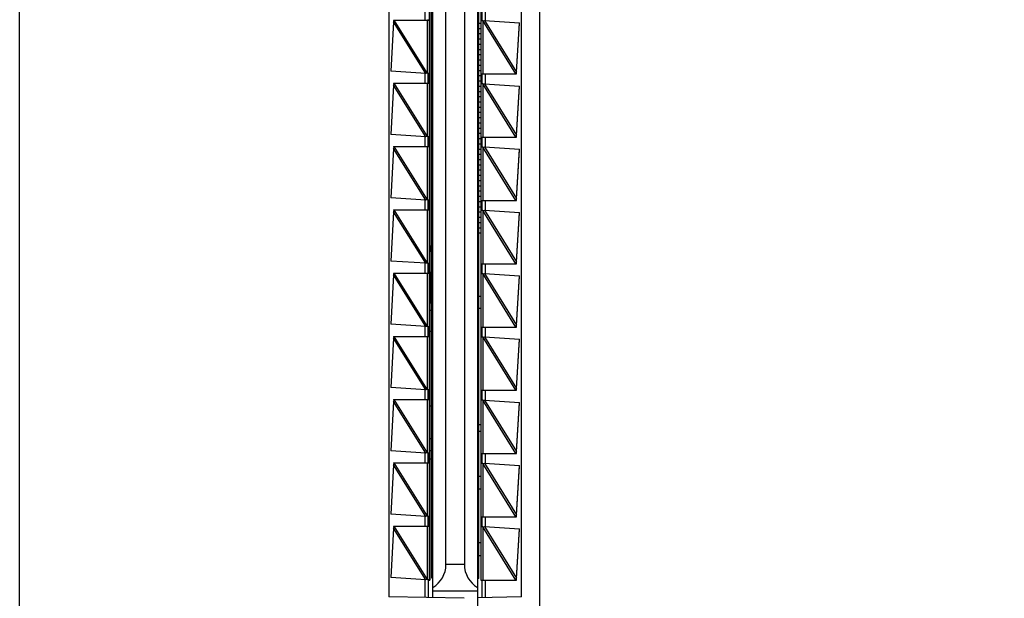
# Model space of a CAD drawing. Header units: inches. Extents: x 0 to 22, y 0 to 17.
# Tile 16 of 24: x 15.803 to 17.28, y 7.446 to 8.314. Entities that reach past the tile are written whole.
import ezdxf

# ---------------------------------------------------------------- set-up
doc = ezdxf.new("R2010")
doc.units = ezdxf.units.IN
doc.header["$LTSCALE"] = 1.21
doc.header["$MEASUREMENT"] = 0
doc.layers.get('0').update_dxf_attribs({"linetype": 'CONTINUOUS'})
doc.layers.add('DIMENSIONS', color=7, linetype='CONTINUOUS')
doc.styles.get("Standard").update_dxf_attribs({"font": 'txt', "width": 0.8})
doc.dimstyles.new('DIMSTYLE_2', dxfattribs={"dimtxt": 0.125, "dimasz": 0.18, "dimexe": 0.18, "dimexo": 0.0625, "dimgap": 0.09, "dimtad": 0, "dimtih": 1, "dimtoh": 1, "dimdec": 3, "dimzin": 4, "dimdsep": 46, "dimtxsty": 'STANDARD', "dimblk": '_FILLED', "dimblk1": '_FILLED', "dimblk2": '_FILLED', "dimcen": 0.09, "dimadec": 0, "dimazin": 0, "dimtp": 0.01, "dimtm": 0.01, "dimtfac": 1, "dimtdec": 3, "dimtofl": 0, "dimtmove": 0, "dimatfit": 3, "dimldrblk": '_FILLED', "dimfxl": 1, "dimtolj": 1, "dimtzin": 4, "dimarcsym": 0})

# ---------------------------------------------------------------- blocks, each defined once
blk = doc.blocks.new('*D16')
at = {"layer": 'DIMENSIONS', "color": 2, "linetype": 'CONTINUOUS'}
blk.add_line((16.1251, 11.5868), (17.27, 11.5868), dxfattribs=at)
at = {"layer": 'DIMENSIONS', "color": 2, "linetype": 'CONTINUOUS', "insert": (17.3325, 11.6493), "char_height": 0.125, "width": 1.425, "attachment_point": 1, "line_spacing_factor": 0.9}
blk.add_mtext('4.822{\\Ftxt.shx;\\W1.000000;\\H0.125000; }[122.48]', dxfattribs=at)
blk = doc.blocks.new('_FILLED')
at = {"color": 0, "linetype": 'BYBLOCK'}
blk.add_solid([(0, 0), (-1, 0.1736), (-1, -0.1736)], dxfattribs=at)
blk = doc.blocks.new('*D18')
at = {"layer": 'DIMENSIONS', "color": 2, "linetype": 'CONTINUOUS'}
blk.add_line((15.9375, 11.7744), (15.9375, 12.3963), dxfattribs=at)
at = {"layer": 'DIMENSIONS', "color": 2, "linetype": 'CONTINUOUS', "insert": (15.875, 12.4588), "char_height": 0.125, "width": 1.225, "attachment_point": 1, "rotation": 90, "line_spacing_factor": 0.9}
blk.add_mtext('.502{\\Ftxt.shx;\\W1.000000;\\H0.125000; }[12.75]', dxfattribs=at)

msp = doc.modelspace()

# ---------------------------------------------------------------- linework, layer by layer
at = {"color": 7, "linetype": 'CONTINUOUS'}
for p, q in [((15.8025, 6.77), (15.8025, 11.5816)), ((16.5825, 11.5816), (16.5825, 6.77)), ((16.4895, 10.9553), (16.4895, 7.3963)), ((16.3565, 10.9042), (16.3565, 7.4475)), ((16.4225, 7.4463), (16.4225, 10.9053)), ((16.5555, 7.4475), (16.5555, 10.9042)), ((16.4182, 10.8788), (16.4182, 7.4728)), ((16.4205, 10.8763), (16.4205, 7.4763)), ((16.4915, 7.4753), (16.4915, 10.8753)), ((16.4945, 10.8788), (16.4945, 7.4728)), ((16.4422, 7.4963), (16.4422, 9.2743)), ((16.4699, 9.2743), (16.4699, 7.4963)), ((16.4965, 8.3128), (16.4965, 8.3278)), ((16.3637, 8.311), (16.3593, 8.2369)), ((16.3636, 8.3138), (16.4175, 8.3138)), ((16.3636, 8.3138), (16.3638, 8.3118)), ((16.3644, 8.3138), (16.3637, 8.311)), ((16.3638, 8.3113), (16.3637, 8.311)), ((16.4155, 8.3138), (16.4155, 8.3147)), ((16.4915, 8.3091), (16.4945, 8.3091)), ((16.4975, 8.3128), (16.4945, 8.3128)), ((16.4975, 8.3128), (16.4998, 8.3132)), ((16.4998, 8.3132), (16.5527, 8.3097)), ((16.5478, 8.2357), (16.5527, 8.3097)), ((16.5478, 8.2353), (16.5526, 8.3091)), ((16.4915, 8.3012), (16.4945, 8.3012)), ((16.4915, 8.2933), (16.4945, 8.2933)), ((16.4915, 8.2855), (16.4945, 8.2855)), ((16.4915, 8.2776), (16.4945, 8.2776)), ((16.4915, 8.2697), (16.4945, 8.2697)), ((16.4915, 8.2618), (16.4945, 8.2618)), ((16.4915, 8.254), (16.4945, 8.254)), ((16.4915, 8.2461), (16.4945, 8.2461)), ((16.4121, 8.2335), (16.3593, 8.2369)), ((16.4144, 8.2338), (16.4121, 8.2335)), ((16.4144, 8.2338), (16.4175, 8.2338)), ((16.4155, 8.2329), (16.4155, 8.2338)), ((16.4155, 8.2329), (16.4155, 8.2197)), ((16.4155, 8.2197), (16.4155, 8.2329)), ((16.4915, 8.2382), (16.4945, 8.2382)), ((16.4915, 8.2303), (16.4945, 8.2303)), ((16.4945, 8.2328), (16.548, 8.2328)), ((16.4965, 8.2178), (16.4965, 8.2328)), ((16.5471, 8.2328), (16.5478, 8.2357)), ((16.5478, 8.2352), (16.5478, 8.2353)), ((16.5478, 8.2349), (16.5478, 8.2352)), ((16.548, 8.2328), (16.5478, 8.2349)), ((16.3637, 8.216), (16.3593, 8.1419)), ((16.3636, 8.2188), (16.4175, 8.2188)), ((16.3636, 8.2188), (16.3638, 8.2168)), ((16.3644, 8.2188), (16.3637, 8.216)), ((16.3638, 8.2163), (16.3637, 8.216)), ((16.4155, 8.2188), (16.4155, 8.2197)), ((16.4915, 8.2225), (16.4945, 8.2225)), ((16.4975, 8.2178), (16.4945, 8.2178)), ((16.4975, 8.2178), (16.4998, 8.2182)), ((16.4998, 8.2182), (16.5527, 8.2147)), ((16.4915, 8.2146), (16.4945, 8.2146)), ((16.4915, 8.2067), (16.4945, 8.2067)), ((16.5478, 8.1407), (16.5527, 8.2147)), ((16.5478, 8.1403), (16.5526, 8.2141)), ((16.4915, 8.1989), (16.4945, 8.1989)), ((16.4915, 8.191), (16.4945, 8.191)), ((16.4915, 8.1831), (16.4945, 8.1831)), ((16.4915, 8.1752), (16.4945, 8.1752)), ((16.4915, 8.1674), (16.4945, 8.1674)), ((16.4915, 8.1595), (16.4945, 8.1595)), ((16.4121, 8.1385), (16.3593, 8.1419)), ((16.4915, 8.1516), (16.4945, 8.1516)), ((16.4915, 8.1437), (16.4945, 8.1437)), ((16.4144, 8.1388), (16.4121, 8.1385)), ((16.4144, 8.1388), (16.4175, 8.1388)), ((16.4155, 8.1379), (16.4155, 8.1388)), ((16.4155, 8.1379), (16.4155, 8.1247)), ((16.4155, 8.1247), (16.4155, 8.1379)), ((16.4915, 8.1359), (16.4945, 8.1359)), ((16.4915, 8.128), (16.4945, 8.128)), ((16.4945, 8.1378), (16.548, 8.1378)), ((16.4965, 8.1228), (16.4965, 8.1378)), ((16.5471, 8.1378), (16.5478, 8.1407)), ((16.5478, 8.1402), (16.5478, 8.1403)), ((16.5478, 8.1399), (16.5478, 8.1402)), ((16.548, 8.1378), (16.5478, 8.1399)), ((16.3637, 8.121), (16.3593, 8.0469)), ((16.3636, 8.1238), (16.4175, 8.1238)), ((16.3636, 8.1238), (16.3638, 8.1218)), ((16.3644, 8.1238), (16.3637, 8.121)), ((16.3638, 8.1213), (16.3637, 8.121)), ((16.4155, 8.1238), (16.4155, 8.1247)), ((16.4915, 8.1201), (16.4945, 8.1201)), ((16.4915, 8.1122), (16.4945, 8.1122)), ((16.4975, 8.1228), (16.4945, 8.1228)), ((16.4975, 8.1228), (16.4998, 8.1232)), ((16.4998, 8.1232), (16.5527, 8.1197)), ((16.5478, 8.0457), (16.5527, 8.1197)), ((16.5478, 8.0453), (16.5526, 8.1191)), ((16.4915, 8.1044), (16.4945, 8.1044)), ((16.4915, 8.0965), (16.4945, 8.0965)), ((16.4915, 8.0886), (16.4945, 8.0886)), ((16.4915, 8.0807), (16.4945, 8.0807)), ((16.4915, 8.0729), (16.4945, 8.0729)), ((16.4915, 8.065), (16.4945, 8.065)), ((16.4915, 8.0571), (16.4945, 8.0571)), ((16.4121, 8.0435), (16.3593, 8.0469)), ((16.4144, 8.0438), (16.4121, 8.0435)), ((16.4144, 8.0438), (16.4175, 8.0438)), ((16.4155, 8.0429), (16.4155, 8.0438)), ((16.4155, 8.0429), (16.4155, 8.0297)), ((16.4155, 8.0297), (16.4155, 8.0429)), ((16.4915, 8.0492), (16.4945, 8.0492)), ((16.4915, 8.0414), (16.4945, 8.0414)), ((16.4945, 8.0428), (16.548, 8.0428)), ((16.4965, 8.0278), (16.4965, 8.0428)), ((16.5471, 8.0428), (16.5478, 8.0457)), ((16.5478, 8.0452), (16.5478, 8.0453)), ((16.5478, 8.0449), (16.5478, 8.0452)), ((16.548, 8.0428), (16.5478, 8.0449)), ((16.3637, 8.026), (16.3593, 7.9519)), ((16.3636, 8.0288), (16.4175, 8.0288)), ((16.3636, 8.0288), (16.3638, 8.0268)), ((16.3644, 8.0288), (16.3637, 8.026)), ((16.3638, 8.0263), (16.3637, 8.026)), ((16.4155, 8.0288), (16.4155, 8.0297)), ((16.4915, 8.0335), (16.4945, 8.0335)), ((16.4915, 8.0256), (16.4945, 8.0256)), ((16.4975, 8.0278), (16.4945, 8.0278)), ((16.4975, 8.0278), (16.4998, 8.0282)), ((16.4998, 8.0282), (16.5527, 8.0247)), ((16.5478, 7.9507), (16.5527, 8.0247)), ((16.5478, 7.9503), (16.5526, 8.0241)), ((16.4915, 8.0177), (16.4945, 8.0177)), ((16.4915, 8.0099), (16.4945, 8.0099)), ((16.4915, 8.002), (16.4945, 8.002)), ((16.4915, 7.9941), (16.4945, 7.9941)), ((16.4182, 7.9746), (16.4205, 7.9746)), ((16.4182, 7.9668), (16.4205, 7.9668)), ((16.4186, 7.9746), (16.4186, 7.9668)), ((16.4121, 7.9485), (16.3593, 7.9519)), ((16.5471, 7.9478), (16.5478, 7.9507)), ((16.5478, 7.9502), (16.5478, 7.9503)), ((16.5478, 7.9499), (16.5478, 7.9502)), ((16.548, 7.9478), (16.5478, 7.9499)), ((16.4144, 7.9488), (16.4121, 7.9485)), ((16.4144, 7.9488), (16.4175, 7.9488)), ((16.4155, 7.9479), (16.4155, 7.9488)), ((16.4155, 7.9479), (16.4155, 7.9347)), ((16.4155, 7.9347), (16.4155, 7.9479)), ((16.4155, 7.9338), (16.4155, 7.9347)), ((16.4182, 7.9353), (16.4205, 7.9353)), ((16.4186, 7.9353), (16.4186, 7.889)), ((16.4945, 7.9478), (16.548, 7.9478)), ((16.4965, 7.9328), (16.4965, 7.9478)), ((16.3637, 7.931), (16.3593, 7.8569)), ((16.3636, 7.9338), (16.4175, 7.9338)), ((16.3636, 7.9338), (16.3638, 7.9318)), ((16.3644, 7.9338), (16.3637, 7.931)), ((16.3638, 7.9313), (16.3637, 7.931)), ((16.4975, 7.9328), (16.4945, 7.9328)), ((16.4975, 7.9328), (16.4998, 7.9332)), ((16.4998, 7.9332), (16.5527, 7.9297)), ((16.5478, 7.8557), (16.5527, 7.9297)), ((16.5478, 7.8553), (16.5526, 7.9291)), ((16.4945, 7.8989), (16.4915, 7.8989)), ((16.4182, 7.889), (16.4205, 7.889)), ((16.4182, 7.8782), (16.4205, 7.8782)), ((16.4915, 7.8811), (16.4945, 7.8811)), ((16.4121, 7.8535), (16.3593, 7.8569)), ((16.4144, 7.8538), (16.4121, 7.8535)), ((16.4144, 7.8538), (16.4175, 7.8538)), ((16.4155, 7.8529), (16.4155, 7.8538)), ((16.4155, 7.8529), (16.4155, 7.8397)), ((16.4155, 7.8397), (16.4155, 7.8529)), ((16.4182, 7.8467), (16.4205, 7.8467)), ((16.4945, 7.8528), (16.548, 7.8528)), ((16.4965, 7.8378), (16.4965, 7.8528)), ((16.5471, 7.8528), (16.5478, 7.8557)), ((16.5478, 7.8552), (16.5478, 7.8553)), ((16.5478, 7.8549), (16.5478, 7.8552)), ((16.548, 7.8528), (16.5478, 7.8549)), ((16.3637, 7.836), (16.3593, 7.7619)), ((16.3636, 7.8388), (16.4175, 7.8388)), ((16.3636, 7.8388), (16.3638, 7.8368)), ((16.3644, 7.8388), (16.3637, 7.836)), ((16.3638, 7.8363), (16.3637, 7.836)), ((16.4155, 7.8388), (16.4155, 7.8397)), ((16.4975, 7.8378), (16.4945, 7.8378)), ((16.4975, 7.8378), (16.4998, 7.8382)), ((16.4998, 7.8382), (16.5527, 7.8347)), ((16.5478, 7.7607), (16.5527, 7.8347)), ((16.5478, 7.7603), (16.5526, 7.8341)), ((16.4121, 7.7585), (16.3593, 7.7619)), ((16.4144, 7.7588), (16.4121, 7.7585)), ((16.4144, 7.7588), (16.4175, 7.7588)), ((16.4155, 7.7579), (16.4155, 7.7588)), ((16.4155, 7.7579), (16.4155, 7.7447)), ((16.4155, 7.7447), (16.4155, 7.7579)), ((16.4945, 7.7578), (16.548, 7.7578)), ((16.4965, 7.7428), (16.4965, 7.7578)), ((16.5471, 7.7578), (16.5478, 7.7607)), ((16.5478, 7.7602), (16.5478, 7.7603)), ((16.5478, 7.7599), (16.5478, 7.7602)), ((16.548, 7.7578), (16.5478, 7.7599)), ((16.3636, 7.7438), (16.4175, 7.7438)), ((16.3636, 7.7438), (16.3638, 7.7418)), ((16.3644, 7.7438), (16.3637, 7.741)), ((16.4155, 7.7438), (16.4155, 7.7447)), ((16.4975, 7.7428), (16.4945, 7.7428)), ((16.4975, 7.7428), (16.4998, 7.7432)), ((16.4998, 7.7432), (16.5527, 7.7397)), ((16.3637, 7.741), (16.3593, 7.6669)), ((16.3638, 7.7413), (16.3637, 7.741)), ((16.4182, 7.7345), (16.4205, 7.7345)), ((16.5478, 7.6657), (16.5527, 7.7397)), ((16.5478, 7.6653), (16.5526, 7.7391)), ((16.4945, 7.7059), (16.4915, 7.7059)), ((16.4182, 7.6853), (16.4205, 7.6853)), ((16.4945, 7.6961), (16.4915, 7.6961)), ((16.4121, 7.6635), (16.3593, 7.6669)), ((16.4144, 7.6638), (16.4121, 7.6635)), ((16.4144, 7.6638), (16.4175, 7.6638)), ((16.4155, 7.6629), (16.4155, 7.6638)), ((16.4155, 7.6629), (16.4155, 7.6497)), ((16.4155, 7.6497), (16.4155, 7.6629)), ((16.4182, 7.6673), (16.4205, 7.6673)), ((16.4182, 7.6547), (16.4205, 7.6547)), ((16.4945, 7.6628), (16.548, 7.6628)), ((16.4965, 7.6478), (16.4965, 7.6628)), ((16.5471, 7.6628), (16.5478, 7.6657)), ((16.5478, 7.6652), (16.5478, 7.6653)), ((16.5478, 7.6649), (16.5478, 7.6652)), ((16.548, 7.6628), (16.5478, 7.6649)), ((16.3637, 7.646), (16.3593, 7.5719)), ((16.3636, 7.6488), (16.4175, 7.6488)), ((16.3636, 7.6488), (16.3638, 7.6468)), ((16.3644, 7.6488), (16.3637, 7.646)), ((16.3638, 7.6463), (16.3637, 7.646)), ((16.4155, 7.6488), (16.4155, 7.6497)), ((16.4975, 7.6478), (16.4945, 7.6478)), ((16.4975, 7.6478), (16.4998, 7.6482)), ((16.4998, 7.6482), (16.5527, 7.6447)), ((16.5478, 7.5707), (16.5527, 7.6447)), ((16.5478, 7.5703), (16.5526, 7.6441)), ((16.4915, 7.6291), (16.4945, 7.6291)), ((16.4945, 7.6094), (16.4915, 7.6094)), ((16.4121, 7.5685), (16.3593, 7.5719)), ((16.4144, 7.5688), (16.4121, 7.5685)), ((16.4144, 7.5688), (16.4175, 7.5688)), ((16.4155, 7.5679), (16.4155, 7.5688)), ((16.4155, 7.5679), (16.4155, 7.5547)), ((16.4155, 7.5547), (16.4155, 7.5679)), ((16.4945, 7.5678), (16.548, 7.5678)), ((16.4965, 7.5528), (16.4965, 7.5678)), ((16.5471, 7.5678), (16.5478, 7.5707)), ((16.5478, 7.5702), (16.5478, 7.5703)), ((16.5478, 7.5699), (16.5478, 7.5702)), ((16.548, 7.5678), (16.5478, 7.5699)), ((16.3637, 7.551), (16.3593, 7.4769)), ((16.3636, 7.5538), (16.4175, 7.5538)), ((16.3636, 7.5538), (16.3638, 7.5518)), ((16.3644, 7.5538), (16.3637, 7.551)), ((16.3638, 7.5513), (16.3637, 7.551)), ((16.4155, 7.5538), (16.4155, 7.5547)), ((16.4975, 7.5528), (16.4945, 7.5528)), ((16.4975, 7.5528), (16.4998, 7.5532)), ((16.4998, 7.5532), (16.5527, 7.5497)), ((16.5478, 7.4757), (16.5527, 7.5497)), ((16.5478, 7.4753), (16.5526, 7.5491)), ((16.4915, 7.5291), (16.4945, 7.5291)), ((16.4945, 7.5094), (16.4915, 7.5094)), ((16.4121, 7.4735), (16.3593, 7.4769)), ((16.4205, 7.4763), (16.4225, 7.4763)), ((16.4144, 7.4738), (16.4121, 7.4735)), ((16.4144, 7.4738), (16.4175, 7.4738)), ((16.4155, 7.4729), (16.4155, 7.4738)), ((16.4155, 7.4729), (16.4155, 7.4465)), ((16.4155, 7.4728), (16.4182, 7.4728)), ((16.4175, 7.4728), (16.4175, 7.4738)), ((16.4915, 7.4753), (16.4895, 7.4753)), ((16.4945, 7.4728), (16.548, 7.4728)), ((16.4965, 7.4464), (16.4965, 7.4728)), ((16.5471, 7.4728), (16.5478, 7.4757)), ((16.5478, 7.4752), (16.5478, 7.4753)), ((16.5478, 7.4749), (16.5478, 7.4752)), ((16.548, 7.4728), (16.5478, 7.4749)), ((16.4696, 7.4455), (16.3565, 7.4475)), ((16.4895, 7.4563), (16.4225, 7.4563)), ((16.5555, 7.4475), (16.4895, 7.4463))]:
    msp.add_line(p, q, dxfattribs=at)
at = {"color": 9, "linetype": 'CONTINUOUS'}
for p, q in [((16.4106, 8.3286), (16.4106, 8.3138)), ((16.5015, 8.3131), (16.5015, 8.3278)), ((16.4121, 8.2335), (16.3637, 8.311)), ((16.4145, 8.2337), (16.3644, 8.3138)), ((16.4145, 8.2337), (16.4145, 8.3138)), ((16.4175, 8.2338), (16.4175, 8.3138)), ((16.5471, 8.2328), (16.4974, 8.313)), ((16.4974, 8.313), (16.4974, 8.2328)), ((16.4998, 8.3132), (16.5478, 8.2357)), ((16.4106, 8.2336), (16.4106, 8.2188)), ((16.5015, 8.2181), (16.5015, 8.2328)), ((16.4121, 8.1385), (16.3637, 8.216)), ((16.4145, 8.1387), (16.3644, 8.2188)), ((16.4145, 8.1387), (16.4145, 8.2188)), ((16.4175, 8.1388), (16.4175, 8.2188)), ((16.5471, 8.1378), (16.4974, 8.218)), ((16.4974, 8.218), (16.4974, 8.1378)), ((16.4998, 8.2182), (16.5478, 8.1407)), ((16.4106, 8.1386), (16.4106, 8.1238)), ((16.5015, 8.1231), (16.5015, 8.1378)), ((16.4121, 8.0435), (16.3637, 8.121)), ((16.4145, 8.0437), (16.3644, 8.1238)), ((16.4145, 8.0437), (16.4145, 8.1238)), ((16.4175, 8.0438), (16.4175, 8.1238)), ((16.5471, 8.0428), (16.4974, 8.123)), ((16.4974, 8.123), (16.4974, 8.0428)), ((16.4998, 8.1232), (16.5478, 8.0457)), ((16.4106, 8.0436), (16.4106, 8.0288)), ((16.5015, 8.0281), (16.5015, 8.0428)), ((16.4121, 7.9485), (16.3637, 8.026)), ((16.4145, 7.9487), (16.3644, 8.0288)), ((16.4145, 7.9487), (16.4145, 8.0288)), ((16.4175, 7.9488), (16.4175, 8.0288)), ((16.5471, 7.9478), (16.4974, 8.028)), ((16.4974, 8.028), (16.4974, 7.9478)), ((16.4998, 8.0282), (16.5478, 7.9507)), ((16.4106, 7.9486), (16.4106, 7.9338)), ((16.5015, 7.9331), (16.5015, 7.9478)), ((16.4121, 7.8535), (16.3637, 7.931)), ((16.4145, 7.8537), (16.3644, 7.9338)), ((16.4145, 7.8537), (16.4145, 7.9338)), ((16.4175, 7.8538), (16.4175, 7.9338)), ((16.5471, 7.8528), (16.4974, 7.933)), ((16.4974, 7.933), (16.4974, 7.8528)), ((16.4998, 7.9332), (16.5478, 7.8557)), ((16.4106, 7.8536), (16.4106, 7.8388)), ((16.5015, 7.8381), (16.5015, 7.8528)), ((16.4121, 7.7585), (16.3637, 7.836)), ((16.4145, 7.7587), (16.3644, 7.8388)), ((16.4145, 7.7587), (16.4145, 7.8388)), ((16.4175, 7.7588), (16.4175, 7.8388)), ((16.5471, 7.7578), (16.4974, 7.838)), ((16.4974, 7.838), (16.4974, 7.7578)), ((16.4998, 7.8382), (16.5478, 7.7607)), ((16.4106, 7.7586), (16.4106, 7.7438)), ((16.5015, 7.7431), (16.5015, 7.7578)), ((16.4145, 7.6637), (16.3644, 7.7438)), ((16.4145, 7.6637), (16.4145, 7.7438)), ((16.4175, 7.6638), (16.4175, 7.7438)), ((16.5471, 7.6628), (16.4974, 7.743)), ((16.4974, 7.743), (16.4974, 7.6628)), ((16.4998, 7.7432), (16.5478, 7.6657)), ((16.4121, 7.6635), (16.3637, 7.741)), ((16.4106, 7.6636), (16.4106, 7.6488)), ((16.5015, 7.6481), (16.5015, 7.6628)), ((16.4121, 7.5685), (16.3637, 7.646)), ((16.4145, 7.5687), (16.3644, 7.6488)), ((16.4145, 7.5687), (16.4145, 7.6488)), ((16.4175, 7.5688), (16.4175, 7.6488)), ((16.5471, 7.5678), (16.4974, 7.648)), ((16.4974, 7.648), (16.4974, 7.5678)), ((16.4998, 7.6482), (16.5478, 7.5707)), ((16.4106, 7.5686), (16.4106, 7.5538)), ((16.5015, 7.5531), (16.5015, 7.5678)), ((16.4121, 7.4735), (16.3637, 7.551)), ((16.4145, 7.4737), (16.3644, 7.5538)), ((16.4145, 7.4737), (16.4145, 7.5538)), ((16.4175, 7.4738), (16.4175, 7.5538)), ((16.5471, 7.4728), (16.4974, 7.553)), ((16.4974, 7.553), (16.4974, 7.4728)), ((16.4998, 7.5532), (16.5478, 7.4757)), ((16.4699, 7.4963), (16.4422, 7.4963)), ((16.4106, 7.4736), (16.4106, 7.4465)), ((16.5015, 7.4465), (16.5015, 7.4728))]:
    msp.add_line(p, q, dxfattribs=at)
at = {"color": 7, "linetype": 'CONTINUOUS'}
for points in [[(16.3638, 8.3118), (16.3638, 8.3116), (16.3638, 8.3113)], [(16.3638, 8.2168), (16.3638, 8.2166), (16.3638, 8.2163)], [(16.3638, 8.1218), (16.3638, 8.1216), (16.3638, 8.1213)], [(16.3638, 8.0268), (16.3638, 8.0266), (16.3638, 8.0263)], [(16.3638, 7.9318), (16.3638, 7.9316), (16.3638, 7.9313)], [(16.3638, 7.8368), (16.3638, 7.8366), (16.3638, 7.8363)], [(16.3638, 7.7418), (16.3638, 7.7416), (16.3638, 7.7413)], [(16.3638, 7.6468), (16.3638, 7.6466), (16.3638, 7.6463)], [(16.3638, 7.5518), (16.3638, 7.5516), (16.3638, 7.5513)]]:
    msp.add_lwpolyline(points, dxfattribs=at)
for centre, start_param, end_param in [((16.4022, 7.4963), -2.622268, -1.584188), ((16.5099, 7.4963), 1.557405, 2.595485)]:
    msp.add_ellipse(centre, major_axis=(-0.0005, 0.04), ratio=1, start_param=start_param, end_param=end_param, dxfattribs=at)
for points, knots in [([(16.4175, 8.3138), (16.4175, 8.3138), (16.4175, 8.3138), (16.4175, 8.3138), (16.4175, 8.3138), (16.4175, 8.3138), (16.4175, 8.3138), (16.4175, 8.3139), (16.4175, 8.3139), (16.4175, 8.314), (16.4175, 8.314), (16.4175, 8.3141), (16.4175, 8.3143), (16.4175, 8.3144), (16.4175, 8.3145), (16.4175, 8.3147), (16.4175, 8.3149), (16.4176, 8.3152), (16.4176, 8.3155), (16.4176, 8.316), (16.4176, 8.3166), (16.4176, 8.3172), (16.4176, 8.3178), (16.4176, 8.3185), (16.4176, 8.3191), (16.4176, 8.3201), (16.4176, 8.3213), (16.4176, 8.3225), (16.4176, 8.3235), (16.4176, 8.3242), (16.4176, 8.3248), (16.4176, 8.3255), (16.4176, 8.3261), (16.4176, 8.3266), (16.4176, 8.3271), (16.4176, 8.3275), (16.4175, 8.3277), (16.4175, 8.3279), (16.4175, 8.3281), (16.4175, 8.3282), (16.4175, 8.3284), (16.4175, 8.3285), (16.4175, 8.3286), (16.4175, 8.3287), (16.4175, 8.3287), (16.4175, 8.3288), (16.4175, 8.3288), (16.4175, 8.3288), (16.4175, 8.3288), (16.4175, 8.3288), (16.4175, 8.3288), (16.4175, 8.3288), (16.4175, 8.3288)], [0, 0, 0, 0, 0.000262, 0.000478, 0.000762, 0.001117, 0.001544, 0.002618, 0.005649, 0.009863, 0.015252, 0.021806, 0.029509, 0.038344, 0.04829, 0.059322, 0.071416, 0.084541, 0.113757, 0.146691, 0.183026, 0.222412, 0.26447, 0.308796, 0.354963, 0.402526, 0.5, 0.597474, 0.645037, 0.691204, 0.73553, 0.777588, 0.816974, 0.853309, 0.886243, 0.915459, 0.928584, 0.940678, 0.95171, 0.961656, 0.970491, 0.978194, 0.984748, 0.990137, 0.994351, 0.997382, 0.998456, 0.998883, 0.999238, 0.999522, 0.999738, 1, 1, 1, 1]), ([(16.4175, 8.2188), (16.4175, 8.2188), (16.4175, 8.2188), (16.4175, 8.2188), (16.4175, 8.2188), (16.4175, 8.2188), (16.4175, 8.2188), (16.4175, 8.2189), (16.4175, 8.2189), (16.4175, 8.219), (16.4175, 8.219), (16.4175, 8.2191), (16.4175, 8.2193), (16.4175, 8.2194), (16.4175, 8.2195), (16.4175, 8.2197), (16.4175, 8.2199), (16.4176, 8.2202), (16.4176, 8.2205), (16.4176, 8.221), (16.4176, 8.2216), (16.4176, 8.2222), (16.4176, 8.2228), (16.4176, 8.2235), (16.4176, 8.2241), (16.4176, 8.2251), (16.4176, 8.2263), (16.4176, 8.2275), (16.4176, 8.2285), (16.4176, 8.2292), (16.4176, 8.2298), (16.4176, 8.2305), (16.4176, 8.2311), (16.4176, 8.2316), (16.4176, 8.2321), (16.4176, 8.2325), (16.4175, 8.2327), (16.4175, 8.2329), (16.4175, 8.2331), (16.4175, 8.2332), (16.4175, 8.2334), (16.4175, 8.2335), (16.4175, 8.2336), (16.4175, 8.2337), (16.4175, 8.2337), (16.4175, 8.2338), (16.4175, 8.2338), (16.4175, 8.2338), (16.4175, 8.2338), (16.4175, 8.2338), (16.4175, 8.2338), (16.4175, 8.2338), (16.4175, 8.2338)], [0, 0, 0, 0, 0.000262, 0.000478, 0.000762, 0.001117, 0.001544, 0.002618, 0.005649, 0.009863, 0.015252, 0.021806, 0.029509, 0.038344, 0.04829, 0.059322, 0.071416, 0.084541, 0.113757, 0.146691, 0.183026, 0.222412, 0.26447, 0.308796, 0.354963, 0.402526, 0.5, 0.597474, 0.645037, 0.691204, 0.73553, 0.777588, 0.816974, 0.853309, 0.886243, 0.915459, 0.928584, 0.940678, 0.95171, 0.961656, 0.970491, 0.978194, 0.984748, 0.990137, 0.994351, 0.997382, 0.998456, 0.998883, 0.999238, 0.999522, 0.999738, 1, 1, 1, 1]), ([(16.4175, 8.1238), (16.4175, 8.1238), (16.4175, 8.1238), (16.4175, 8.1238), (16.4175, 8.1238), (16.4175, 8.1238), (16.4175, 8.1238), (16.4175, 8.1239), (16.4175, 8.1239), (16.4175, 8.124), (16.4175, 8.124), (16.4175, 8.1241), (16.4175, 8.1243), (16.4175, 8.1244), (16.4175, 8.1245), (16.4175, 8.1247), (16.4175, 8.1249), (16.4176, 8.1252), (16.4176, 8.1255), (16.4176, 8.126), (16.4176, 8.1266), (16.4176, 8.1272), (16.4176, 8.1278), (16.4176, 8.1285), (16.4176, 8.1291), (16.4176, 8.1301), (16.4176, 8.1313), (16.4176, 8.1325), (16.4176, 8.1335), (16.4176, 8.1342), (16.4176, 8.1348), (16.4176, 8.1355), (16.4176, 8.1361), (16.4176, 8.1366), (16.4176, 8.1371), (16.4176, 8.1375), (16.4175, 8.1377), (16.4175, 8.1379), (16.4175, 8.1381), (16.4175, 8.1382), (16.4175, 8.1384), (16.4175, 8.1385), (16.4175, 8.1386), (16.4175, 8.1387), (16.4175, 8.1387), (16.4175, 8.1388), (16.4175, 8.1388), (16.4175, 8.1388), (16.4175, 8.1388), (16.4175, 8.1388), (16.4175, 8.1388), (16.4175, 8.1388), (16.4175, 8.1388)], [0, 0, 0, 0, 0.000262, 0.000478, 0.000762, 0.001117, 0.001544, 0.002618, 0.005649, 0.009863, 0.015252, 0.021806, 0.029509, 0.038344, 0.04829, 0.059322, 0.071416, 0.084541, 0.113757, 0.146691, 0.183026, 0.222412, 0.26447, 0.308796, 0.354963, 0.402526, 0.5, 0.597474, 0.645037, 0.691204, 0.73553, 0.777588, 0.816974, 0.853309, 0.886243, 0.915459, 0.928584, 0.940678, 0.95171, 0.961656, 0.970491, 0.978194, 0.984748, 0.990137, 0.994351, 0.997382, 0.998456, 0.998883, 0.999238, 0.999522, 0.999738, 1, 1, 1, 1]), ([(16.4175, 8.0288), (16.4175, 8.0288), (16.4175, 8.0288), (16.4175, 8.0288), (16.4175, 8.0288), (16.4175, 8.0288), (16.4175, 8.0288), (16.4175, 8.0289), (16.4175, 8.0289), (16.4175, 8.029), (16.4175, 8.029), (16.4175, 8.0291), (16.4175, 8.0293), (16.4175, 8.0294), (16.4175, 8.0295), (16.4175, 8.0297), (16.4175, 8.0299), (16.4176, 8.0302), (16.4176, 8.0305), (16.4176, 8.031), (16.4176, 8.0316), (16.4176, 8.0322), (16.4176, 8.0328), (16.4176, 8.0335), (16.4176, 8.0341), (16.4176, 8.0351), (16.4176, 8.0363), (16.4176, 8.0375), (16.4176, 8.0385), (16.4176, 8.0392), (16.4176, 8.0398), (16.4176, 8.0405), (16.4176, 8.0411), (16.4176, 8.0416), (16.4176, 8.0421), (16.4176, 8.0425), (16.4175, 8.0427), (16.4175, 8.0429), (16.4175, 8.0431), (16.4175, 8.0432), (16.4175, 8.0434), (16.4175, 8.0435), (16.4175, 8.0436), (16.4175, 8.0437), (16.4175, 8.0437), (16.4175, 8.0438), (16.4175, 8.0438), (16.4175, 8.0438), (16.4175, 8.0438), (16.4175, 8.0438), (16.4175, 8.0438), (16.4175, 8.0438), (16.4175, 8.0438)], [0, 0, 0, 0, 0.000262, 0.000478, 0.000762, 0.001117, 0.001544, 0.002618, 0.005649, 0.009863, 0.015252, 0.021806, 0.029509, 0.038344, 0.04829, 0.059322, 0.071416, 0.084541, 0.113757, 0.146691, 0.183026, 0.222412, 0.26447, 0.308796, 0.354963, 0.402526, 0.5, 0.597474, 0.645037, 0.691204, 0.73553, 0.777588, 0.816974, 0.853309, 0.886243, 0.915459, 0.928584, 0.940678, 0.95171, 0.961656, 0.970491, 0.978194, 0.984748, 0.990137, 0.994351, 0.997382, 0.998456, 0.998883, 0.999238, 0.999522, 0.999738, 1, 1, 1, 1]), ([(16.4175, 7.9338), (16.4175, 7.9338), (16.4175, 7.9338), (16.4175, 7.9338), (16.4175, 7.9338), (16.4175, 7.9338), (16.4175, 7.9338), (16.4175, 7.9339), (16.4175, 7.9339), (16.4175, 7.934), (16.4175, 7.934), (16.4175, 7.9341), (16.4175, 7.9343), (16.4175, 7.9344), (16.4175, 7.9345), (16.4175, 7.9347), (16.4175, 7.9349), (16.4176, 7.9352), (16.4176, 7.9355), (16.4176, 7.936), (16.4176, 7.9366), (16.4176, 7.9372), (16.4176, 7.9378), (16.4176, 7.9385), (16.4176, 7.9391), (16.4176, 7.9401), (16.4176, 7.9413), (16.4176, 7.9425), (16.4176, 7.9435), (16.4176, 7.9442), (16.4176, 7.9448), (16.4176, 7.9455), (16.4176, 7.9461), (16.4176, 7.9466), (16.4176, 7.9471), (16.4176, 7.9475), (16.4175, 7.9477), (16.4175, 7.9479), (16.4175, 7.9481), (16.4175, 7.9482), (16.4175, 7.9484), (16.4175, 7.9485), (16.4175, 7.9486), (16.4175, 7.9487), (16.4175, 7.9487), (16.4175, 7.9488), (16.4175, 7.9488), (16.4175, 7.9488), (16.4175, 7.9488), (16.4175, 7.9488), (16.4175, 7.9488), (16.4175, 7.9488), (16.4175, 7.9488)], [0, 0, 0, 0, 0.000262, 0.000478, 0.000762, 0.001117, 0.001544, 0.002618, 0.005649, 0.009863, 0.015252, 0.021806, 0.029509, 0.038344, 0.04829, 0.059322, 0.071416, 0.084541, 0.113757, 0.146691, 0.183026, 0.222412, 0.26447, 0.308796, 0.354963, 0.402526, 0.5, 0.597474, 0.645037, 0.691204, 0.73553, 0.777588, 0.816974, 0.853309, 0.886243, 0.915459, 0.928584, 0.940678, 0.95171, 0.961656, 0.970491, 0.978194, 0.984748, 0.990137, 0.994351, 0.997382, 0.998456, 0.998883, 0.999238, 0.999522, 0.999738, 1, 1, 1, 1]), ([(16.4175, 7.8388), (16.4175, 7.8388), (16.4175, 7.8388), (16.4175, 7.8388), (16.4175, 7.8388), (16.4175, 7.8388), (16.4175, 7.8388), (16.4175, 7.8389), (16.4175, 7.8389), (16.4175, 7.839), (16.4175, 7.839), (16.4175, 7.8391), (16.4175, 7.8393), (16.4175, 7.8394), (16.4175, 7.8395), (16.4175, 7.8397), (16.4175, 7.8399), (16.4176, 7.8402), (16.4176, 7.8405), (16.4176, 7.841), (16.4176, 7.8416), (16.4176, 7.8422), (16.4176, 7.8428), (16.4176, 7.8435), (16.4176, 7.8441), (16.4176, 7.8451), (16.4176, 7.8463), (16.4176, 7.8475), (16.4176, 7.8485), (16.4176, 7.8492), (16.4176, 7.8498), (16.4176, 7.8505), (16.4176, 7.8511), (16.4176, 7.8516), (16.4176, 7.8521), (16.4176, 7.8525), (16.4175, 7.8527), (16.4175, 7.8529), (16.4175, 7.8531), (16.4175, 7.8532), (16.4175, 7.8534), (16.4175, 7.8535), (16.4175, 7.8536), (16.4175, 7.8537), (16.4175, 7.8537), (16.4175, 7.8538), (16.4175, 7.8538), (16.4175, 7.8538), (16.4175, 7.8538), (16.4175, 7.8538), (16.4175, 7.8538), (16.4175, 7.8538), (16.4175, 7.8538)], [0, 0, 0, 0, 0.000262, 0.000478, 0.000762, 0.001117, 0.001544, 0.002618, 0.005649, 0.009863, 0.015252, 0.021806, 0.029509, 0.038344, 0.04829, 0.059322, 0.071416, 0.084541, 0.113757, 0.146691, 0.183026, 0.222412, 0.26447, 0.308796, 0.354963, 0.402526, 0.5, 0.597474, 0.645037, 0.691204, 0.73553, 0.777588, 0.816974, 0.853309, 0.886243, 0.915459, 0.928584, 0.940678, 0.95171, 0.961656, 0.970491, 0.978194, 0.984748, 0.990137, 0.994351, 0.997382, 0.998456, 0.998883, 0.999238, 0.999522, 0.999738, 1, 1, 1, 1]), ([(16.4175, 7.7438), (16.4175, 7.7438), (16.4175, 7.7438), (16.4175, 7.7438), (16.4175, 7.7438), (16.4175, 7.7438), (16.4175, 7.7438), (16.4175, 7.7439), (16.4175, 7.7439), (16.4175, 7.744), (16.4175, 7.744), (16.4175, 7.7441), (16.4175, 7.7443), (16.4175, 7.7444), (16.4175, 7.7445), (16.4175, 7.7447), (16.4175, 7.7449), (16.4176, 7.7452), (16.4176, 7.7455), (16.4176, 7.746), (16.4176, 7.7466), (16.4176, 7.7472), (16.4176, 7.7478), (16.4176, 7.7485), (16.4176, 7.7491), (16.4176, 7.7501), (16.4176, 7.7513), (16.4176, 7.7525), (16.4176, 7.7535), (16.4176, 7.7542), (16.4176, 7.7548), (16.4176, 7.7555), (16.4176, 7.7561), (16.4176, 7.7566), (16.4176, 7.7571), (16.4176, 7.7575), (16.4175, 7.7577), (16.4175, 7.7579), (16.4175, 7.7581), (16.4175, 7.7582), (16.4175, 7.7584), (16.4175, 7.7585), (16.4175, 7.7586), (16.4175, 7.7587), (16.4175, 7.7587), (16.4175, 7.7588), (16.4175, 7.7588), (16.4175, 7.7588), (16.4175, 7.7588), (16.4175, 7.7588), (16.4175, 7.7588), (16.4175, 7.7588), (16.4175, 7.7588)], [0, 0, 0, 0, 0.000262, 0.000478, 0.000762, 0.001117, 0.001544, 0.002618, 0.005649, 0.009863, 0.015252, 0.021806, 0.029509, 0.038344, 0.04829, 0.059322, 0.071416, 0.084541, 0.113757, 0.146691, 0.183026, 0.222412, 0.26447, 0.308796, 0.354963, 0.402526, 0.5, 0.597474, 0.645037, 0.691204, 0.73553, 0.777588, 0.816974, 0.853309, 0.886243, 0.915459, 0.928584, 0.940678, 0.95171, 0.961656, 0.970491, 0.978194, 0.984748, 0.990137, 0.994351, 0.997382, 0.998456, 0.998883, 0.999238, 0.999522, 0.999738, 1, 1, 1, 1]), ([(16.4175, 7.6488), (16.4175, 7.6488), (16.4175, 7.6488), (16.4175, 7.6488), (16.4175, 7.6488), (16.4175, 7.6488), (16.4175, 7.6488), (16.4175, 7.6489), (16.4175, 7.6489), (16.4175, 7.649), (16.4175, 7.649), (16.4175, 7.6491), (16.4175, 7.6493), (16.4175, 7.6494), (16.4175, 7.6495), (16.4175, 7.6497), (16.4175, 7.6499), (16.4176, 7.6502), (16.4176, 7.6505), (16.4176, 7.651), (16.4176, 7.6516), (16.4176, 7.6522), (16.4176, 7.6528), (16.4176, 7.6535), (16.4176, 7.6541), (16.4176, 7.6551), (16.4176, 7.6563), (16.4176, 7.6575), (16.4176, 7.6585), (16.4176, 7.6592), (16.4176, 7.6598), (16.4176, 7.6605), (16.4176, 7.6611), (16.4176, 7.6616), (16.4176, 7.6621), (16.4176, 7.6625), (16.4175, 7.6627), (16.4175, 7.6629), (16.4175, 7.6631), (16.4175, 7.6632), (16.4175, 7.6634), (16.4175, 7.6635), (16.4175, 7.6636), (16.4175, 7.6637), (16.4175, 7.6637), (16.4175, 7.6638), (16.4175, 7.6638), (16.4175, 7.6638), (16.4175, 7.6638), (16.4175, 7.6638), (16.4175, 7.6638), (16.4175, 7.6638), (16.4175, 7.6638)], [0, 0, 0, 0, 0.000262, 0.000478, 0.000762, 0.001117, 0.001544, 0.002618, 0.005649, 0.009863, 0.015252, 0.021806, 0.029509, 0.038344, 0.04829, 0.059322, 0.071416, 0.084541, 0.113757, 0.146691, 0.183026, 0.222412, 0.26447, 0.308796, 0.354963, 0.402526, 0.5, 0.597474, 0.645037, 0.691204, 0.73553, 0.777588, 0.816974, 0.853309, 0.886243, 0.915459, 0.928584, 0.940678, 0.95171, 0.961656, 0.970491, 0.978194, 0.984748, 0.990137, 0.994351, 0.997382, 0.998456, 0.998883, 0.999238, 0.999522, 0.999738, 1, 1, 1, 1]), ([(16.4175, 7.5538), (16.4175, 7.5538), (16.4175, 7.5538), (16.4175, 7.5538), (16.4175, 7.5538), (16.4175, 7.5538), (16.4175, 7.5538), (16.4175, 7.5539), (16.4175, 7.5539), (16.4175, 7.554), (16.4175, 7.554), (16.4175, 7.5541), (16.4175, 7.5543), (16.4175, 7.5544), (16.4175, 7.5545), (16.4175, 7.5547), (16.4175, 7.5549), (16.4176, 7.5552), (16.4176, 7.5555), (16.4176, 7.556), (16.4176, 7.5566), (16.4176, 7.5572), (16.4176, 7.5578), (16.4176, 7.5585), (16.4176, 7.5591), (16.4176, 7.5601), (16.4176, 7.5613), (16.4176, 7.5625), (16.4176, 7.5635), (16.4176, 7.5642), (16.4176, 7.5648), (16.4176, 7.5655), (16.4176, 7.5661), (16.4176, 7.5666), (16.4176, 7.5671), (16.4176, 7.5675), (16.4175, 7.5677), (16.4175, 7.5679), (16.4175, 7.5681), (16.4175, 7.5682), (16.4175, 7.5684), (16.4175, 7.5685), (16.4175, 7.5686), (16.4175, 7.5687), (16.4175, 7.5687), (16.4175, 7.5688), (16.4175, 7.5688), (16.4175, 7.5688), (16.4175, 7.5688), (16.4175, 7.5688), (16.4175, 7.5688), (16.4175, 7.5688), (16.4175, 7.5688)], [0, 0, 0, 0, 0.000262, 0.000478, 0.000762, 0.001117, 0.001544, 0.002618, 0.005649, 0.009863, 0.015252, 0.021806, 0.029509, 0.038344, 0.04829, 0.059322, 0.071416, 0.084541, 0.113757, 0.146691, 0.183026, 0.222412, 0.26447, 0.308796, 0.354963, 0.402526, 0.5, 0.597474, 0.645037, 0.691204, 0.73553, 0.777588, 0.816974, 0.853309, 0.886243, 0.915459, 0.928584, 0.940678, 0.95171, 0.961656, 0.970491, 0.978194, 0.984748, 0.990137, 0.994351, 0.997382, 0.998456, 0.998883, 0.999238, 0.999522, 0.999738, 1, 1, 1, 1]), ([(16.4155, 7.4728), (16.4155, 7.4728), (16.4155, 7.4729), (16.4155, 7.4729), (16.4155, 7.4729)], [0, 0, 0, 0, 0.253572, 1, 1, 1, 1])]:
    msp.add_open_spline(points, degree=3, knots=knots, dxfattribs=at)

# ---------------------------------------------------------------- dimensions: what is measured, and where the dimension line sits
at = {"layer": 'DIMENSIONS', "color": 2, "linetype": 'CONTINUOUS'}
for feature_location, offset, dtype, origin, picture, middle in [((15.9375, 11.7744), (0, 0.6219), 1, (16.4395, 6.7648), '*D18', (15.9375, 13.0713)), ((16.1251, 11.5868), (1.1449, 0), 0, (16.5646, 6.7648), '*D16', (18.045, 11.5868))]:
    dim = msp.add_ordinate_dim(feature_location=feature_location, offset=offset, dtype=dtype, origin=origin, dimstyle='DIMSTYLE_2', dxfattribs=at)
    dim.commit()
    dim.dimension.update_dxf_attribs({"geometry": picture, "text_midpoint": middle})

doc.saveas('drawing.dxf')
